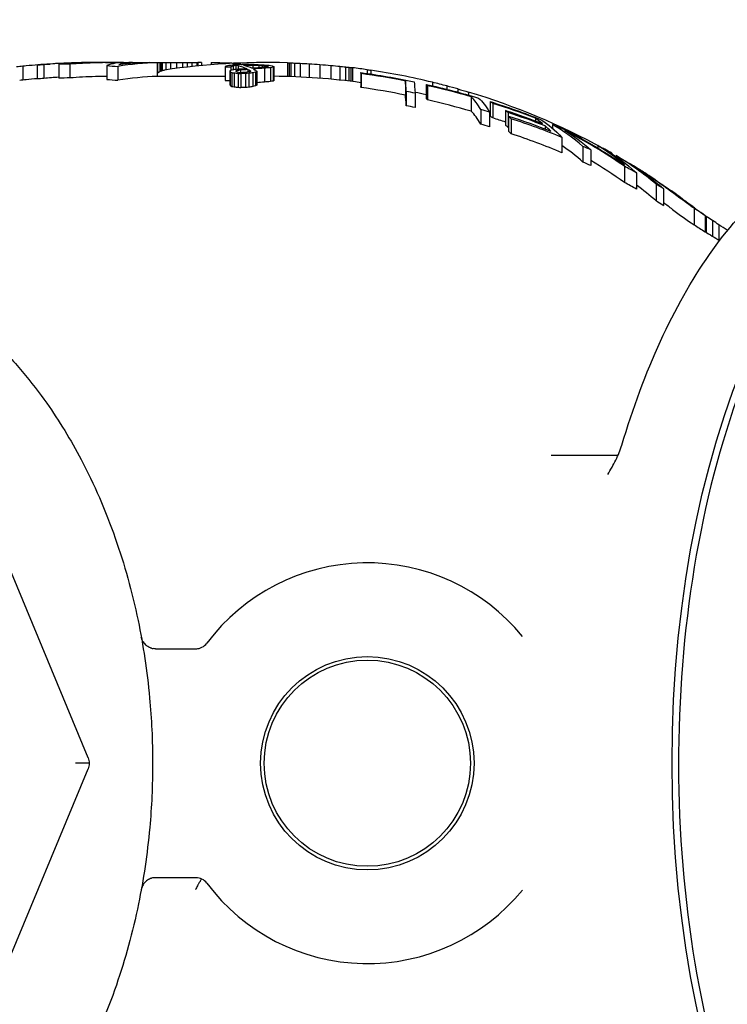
# Model space of a CAD drawing. Extents: x 1 to 669, y 0 to 417.
# Tile 120 of 256: x 116.85 to 119.94, y 315.62 to 319.92. Entities that reach past the tile are written whole.
import ezdxf

# ---------------------------------------------------------------- set-up
doc = ezdxf.new("R2010")
doc.units = 0
doc.header["$LTSCALE"] = 12
doc.header["$MEASUREMENT"] = 0
doc.layers.add('D', color=2, linetype='CONTINUOUS')
doc.layers.add('X', color=1, linetype='CONTINUOUS')
doc.styles.get("Standard").update_dxf_attribs({"font": 'SIMPLEX.SHX', "width": 0.875})
doc.dimstyles.new('STANDARD$0', dxfattribs={"dimscale": 32, "dimtxt": 0.09375, "dimasz": 0.0625, "dimexe": 0.03125, "dimexo": 0.03125, "dimgap": 0.03125, "dimtad": 1, "dimtih": 1, "dimtoh": 1, "dimdec": 4, "dimzin": 12, "dimdsep": 46, "dimlunit": 5, "dimtxsty": 'Standard', "dimcen": -0.03125, "dimclrd": 256, "dimclre": 256, "dimclrt": 256, "dimadec": 0, "dimazin": 0, "dimtfac": 0.875, "dimtdec": 4, "dimtofl": 0, "dimtmove": 0, "dimatfit": 3, "dimfxl": 1, "dimtolj": 1, "dimtzin": 12, "dimlwd": 13, "dimlwe": 13, "dimarcsym": 0})

# ---------------------------------------------------------------- blocks, each defined once
blk = doc.blocks.new('*D66')
at = {"layer": 'D', "lineweight": 13, "transparency": 16777216}
for p, q in [((155.735, 359.4009), (155.735, 291.8262)), ((54.6353, 355.7061), (54.6353, 291.8262)), ((56.6353, 292.8262), (153.735, 292.8262))]:
    blk.add_line(p, q, dxfattribs=at)
at = {"layer": 'D', "transparency": 16777216}
for points in [[(56.6353, 293.1595), (56.6353, 292.4928), (54.6353, 292.8262)], [(153.735, 293.1595), (153.735, 292.4928), (155.735, 292.8262)]]:
    blk.add_solid(points, dxfattribs=at)
at = {"layer": 'D', "transparency": 16777216, "insert": (105.1851, 295.3262), "char_height": 3, "attachment_point": 5}
blk.add_mtext('\\A1;101{}{\\C2;%%p1}', dxfattribs=at)
blk = doc.blocks.new('*D67')
at = {"layer": 'D', "lineweight": 13, "transparency": 16777216}
for p, q in [((117.391, 409.7004), (172.142, 409.7004)), ((171.142, 407.7004), (171.142, 363.8076)), ((171.142, 314.9149), (171.142, 358.8076)), ((116.8025, 312.9149), (172.142, 312.9149))]:
    blk.add_line(p, q, dxfattribs=at)
at = {"layer": 'D', "transparency": 16777216}
for points in [[(170.8086, 407.7004), (171.4753, 407.7004), (171.142, 409.7004)], [(170.8086, 314.9149), (171.4753, 314.9149), (171.142, 312.9149)]]:
    blk.add_solid(points, dxfattribs=at)
at = {"layer": 'D', "transparency": 16777216, "insert": (171.142, 361.3076), "char_height": 3, "attachment_point": 5}
blk.add_mtext('\\A1;97{}{\\C2;%%p1}', dxfattribs=at)
blk = doc.blocks.new('*D70')
at = {"layer": 'D', "lineweight": 13, "transparency": 16777216}
for p, q in [((82.8025, 359.8879), (82.8025, 298.5359)), ((148.8025, 359.8879), (148.8025, 298.5359)), ((146.8025, 299.5359), (84.8025, 299.5359))]:
    blk.add_line(p, q, dxfattribs=at)
at = {"layer": 'D', "transparency": 16777216}
for points in [[(84.8025, 299.8693), (84.8025, 299.2026), (82.8025, 299.5359)], [(146.8025, 299.8693), (146.8025, 299.2026), (148.8025, 299.5359)]]:
    blk.add_solid(points, dxfattribs=at)
at = {"layer": 'D', "transparency": 16777216, "insert": (115.8025, 302.0359), "char_height": 3, "attachment_point": 5}
blk.add_mtext('\\A1;66', dxfattribs=at)
blk = doc.blocks.new('*D71')
at = {"layer": 'D', "lineweight": 13, "transparency": 16777216}
for p, q in [((153.8304, 360.8879), (162.2623, 360.8879)), ((161.2623, 358.8879), (161.2623, 339.4014)), ((161.2623, 314.9149), (161.2623, 334.4014)), ((116.8025, 312.9149), (162.2623, 312.9149))]:
    blk.add_line(p, q, dxfattribs=at)
at = {"layer": 'D', "transparency": 16777216}
for points in [[(160.929, 358.8879), (161.5956, 358.8879), (161.2623, 360.8879)], [(160.929, 314.9149), (161.5956, 314.9149), (161.2623, 312.9149)]]:
    blk.add_solid(points, dxfattribs=at)
at = {"layer": 'D', "transparency": 16777216, "insert": (161.2623, 336.9014), "char_height": 3, "attachment_point": 5}
blk.add_mtext('\\A1;48', dxfattribs=at)

msp = doc.modelspace()

# ---------------------------------------------------------------- linework, layer by layer
at = {"layer": 'X'}
for p, q in [((116.86092, 319.71842), (116.86092, 319.65809)), ((116.92323, 319.72358), (116.92323, 319.66335)), ((116.95285, 319.72526), (116.95285, 319.66507)), ((117.01769, 319.72706), (117.01769, 319.6669)), ((117.06606, 319.72746), (117.06606, 319.66732)), ((117.22182, 319.73487), (117.17747, 319.73487)), ((117.22182, 319.73487), (117.24559, 319.73487)), ((117.22182, 319.73487), (117.22182, 319.73482)), ((117.2273, 319.72122), (117.2273, 319.66095)), ((117.24559, 319.73487), (117.33798, 319.73487)), ((117.27567, 319.718), (117.27567, 319.65766)), ((117.34006, 319.73487), (117.33798, 319.73487)), ((117.34006, 319.73487), (117.40664, 319.73487)), ((117.34006, 319.73487), (117.34006, 319.73097)), ((117.40664, 319.73487), (117.40664, 319.73438)), ((117.44755, 319.73422), (117.44755, 319.67421)), ((117.44831, 319.73487), (117.45872, 319.73487)), ((117.44831, 319.73487), (117.44831, 319.68868)), ((117.45872, 319.73487), (117.46393, 319.73487)), ((117.45872, 319.73487), (117.45872, 319.69561)), ((117.46393, 319.73487), (117.46914, 319.73487)), ((117.46393, 319.73487), (117.46393, 319.698)), ((117.46914, 319.73487), (117.48476, 319.73487)), ((117.46914, 319.73487), (117.46914, 319.6998)), ((117.48476, 319.73487), (117.5056, 319.73487)), ((117.48476, 319.73487), (117.48476, 319.70267)), ((117.5056, 319.73487), (117.53164, 319.73487)), ((117.5056, 319.73487), (117.5056, 319.70565)), ((117.53164, 319.73487), (117.55768, 319.73487)), ((117.53164, 319.73487), (117.53164, 319.70916)), ((117.55768, 319.73487), (117.57851, 319.73487)), ((117.55768, 319.73487), (117.55768, 319.71244)), ((117.57851, 319.73487), (117.59935, 319.73487)), ((117.57851, 319.73487), (117.57851, 319.7149)), ((117.59935, 319.73487), (117.62018, 319.73487)), ((117.59935, 319.73487), (117.59935, 319.71722)), ((117.62018, 319.73487), (117.62539, 319.73487)), ((117.62018, 319.73487), (117.62018, 319.7194)), ((117.62539, 319.73487), (117.62539, 319.71992)), ((117.64101, 319.73484), (117.64101, 319.72143)), ((117.68268, 319.73487), (117.71393, 319.73487)), ((117.68268, 319.73487), (117.68268, 319.72506)), ((117.71393, 319.73487), (117.71393, 319.72741)), ((117.71914, 319.73433), (117.71914, 319.72777)), ((117.72956, 319.73392), (117.72956, 319.72846)), ((117.74363, 319.71654), (117.74363, 319.65617)), ((117.74518, 319.73345), (117.74518, 319.72943)), ((117.76517, 319.69842), (117.76517, 319.63768)), ((117.76601, 319.73295), (117.76601, 319.7306)), ((117.76847, 319.71575), (117.76847, 319.7002)), ((117.77932, 319.71979), (117.77932, 319.70276)), ((117.77979, 319.72782), (117.77979, 319.72338)), ((117.78685, 319.73257), (117.78685, 319.73163)), ((117.79096, 319.72146), (117.79096, 319.70456)), ((117.79363, 319.69929), (117.79363, 319.69544)), ((117.80078, 319.72246), (117.80078, 319.70535)), ((117.81148, 319.70163), (117.81148, 319.69181)), ((117.83893, 319.73487), (117.87018, 319.73487)), ((117.83893, 319.73487), (117.83893, 319.73359)), ((117.83907, 319.72391), (117.86572, 319.72385)), ((117.83907, 319.72391), (117.83907, 319.71915)), ((117.84355, 319.70429), (117.84355, 319.69288)), ((117.8463, 319.72595), (117.87296, 319.7259)), ((117.85055, 319.70099), (117.85055, 319.69417)), ((117.86572, 319.72385), (117.86572, 319.7103)), ((117.87018, 319.73487), (117.87018, 319.73433)), ((117.89057, 319.72323), (117.89057, 319.71207)), ((117.90739, 319.72219), (117.90739, 319.71323)), ((117.91572, 319.70987), (117.91572, 319.64937)), ((117.92241, 319.7205), (117.92241, 319.71466)), ((117.93121, 319.71887), (117.93121, 319.71636)), ((117.94159, 319.71235), (117.94159, 319.6519)), ((117.95323, 319.71433), (117.95323, 319.65391)), ((117.95684, 319.71574), (117.95684, 319.65536)), ((118.01581, 319.73359), (118.01581, 319.67357)), ((118.02372, 319.73335), (118.02372, 319.67332)), ((118.03164, 319.73309), (118.03164, 319.67306)), ((118.04747, 319.73251), (118.04747, 319.67247)), ((118.07122, 319.73149), (118.07122, 319.67142)), ((118.11081, 319.72937), (118.11081, 319.66926)), ((118.15831, 319.72615), (118.15831, 319.66597)), ((118.20581, 319.72218), (118.20581, 319.66193)), ((118.24539, 319.71831), (118.24539, 319.65797)), ((118.26914, 319.71573), (118.26914, 319.65535)), ((118.28497, 319.71391), (118.28497, 319.65349)), ((118.29289, 319.71297), (118.29289, 319.65253)), ((118.30081, 319.71201), (118.30081, 319.65155)), ((118.36414, 319.70355), (118.36414, 319.68728)), ((118.37997, 319.70122), (118.37997, 319.68497)), ((117.44755, 319.67487), (117.74363, 319.67487)), ((117.76596, 319.69511), (117.76596, 319.6343)), ((117.77295, 319.69135), (117.77295, 319.63047)), ((117.78357, 319.68965), (117.78357, 319.62873)), ((117.80039, 319.6876), (117.80039, 319.62664)), ((117.83325, 319.68715), (117.81281, 319.68697)), ((117.81281, 319.68697), (117.81281, 319.62599)), ((117.83325, 319.68715), (117.83325, 319.62618)), ((117.84748, 319.68765), (117.84748, 319.62669)), ((117.86533, 319.69036), (117.86533, 319.62946)), ((117.87697, 319.69329), (117.87697, 319.63244)), ((117.88239, 319.6964), (117.88239, 319.63562)), ((118.33706, 319.69105), (118.33706, 319.63016)), ((118.33758, 319.6866), (118.33758, 319.62562)), ((117.83325, 319.62618), (117.81281, 319.62599)), ((118.53131, 319.6541), (118.53131, 319.59244)), ((118.62138, 319.63935), (118.62138, 319.57738)), ((118.62749, 319.63361), (118.62749, 319.57151)), ((118.64914, 319.64855), (118.64914, 319.63316)), ((118.71247, 319.63246), (118.71247, 319.61799)), ((118.75997, 319.61945), (118.75997, 319.60564)), ((118.5348, 319.60893), (118.5348, 319.5463)), ((118.57355, 319.60075), (118.57355, 319.53794)), ((118.80747, 319.6056), (118.80747, 319.59244)), ((118.81891, 319.58507), (118.81891, 319.52192)), ((118.86066, 319.53022), (118.86066, 319.46583)), ((118.90178, 319.56403), (118.90178, 319.50041)), ((118.91336, 319.55645), (118.91336, 319.49266)), ((118.89895, 319.51864), (118.89895, 319.45398)), ((118.96896, 319.52561), (118.96896, 319.4611)), ((118.98054, 319.51591), (118.98054, 319.45118)), ((118.98094, 319.50082), (118.98094, 319.43574)), ((118.99253, 319.48927), (118.99253, 319.42391)), ((119.09863, 319.49167), (119.09863, 319.48008)), ((119.1411, 319.45825), (119.1411, 319.44457)), ((119.17296, 319.46457), (119.17296, 319.44786)), ((119.21484, 319.40778), (119.21484, 319.34043)), ((119.30658, 319.36872), (119.30658, 319.30036)), ((119.3711, 319.37179), (119.3711, 319.36181)), ((119.39733, 319.35873), (119.39529, 319.35984)), ((119.40143, 319.35648), (119.40143, 319.35626)), ((119.34155, 319.3533), (119.34155, 319.28454)), ((119.43268, 319.33906), (119.43268, 319.33648)), ((119.45123, 319.32826), (119.45123, 319.32391)), ((119.48724, 319.28189), (119.48724, 319.2112)), ((119.52122, 319.28706), (119.52122, 319.28703)), ((119.54726, 319.27099), (119.54726, 319.27088)), ((119.53969, 319.25322), (119.53969, 319.18172)), ((119.59414, 319.24115), (119.59414, 319.24073)), ((119.62018, 319.22404), (119.62018, 319.22338)), ((119.62643, 319.20318), (119.62643, 319.13022)), ((119.63238, 319.21591), (119.63238, 319.2151)), ((119.6584, 319.18385), (119.6584, 319.11031)), ((119.65602, 319.11181), (119.6584, 319.11031)), ((119.75071, 319.13239), (119.75071, 319.13234)), ((119.7594, 319.12592), (119.7594, 319.12575)), ((119.77731, 319.11242), (119.77731, 319.11204)), ((119.7916, 319.09836), (119.7916, 319.02634)), ((119.83955, 319.0675), (119.83955, 318.99614)), ((119.84516, 319.06304), (119.84516, 318.9926)), ((119.87247, 319.04465), (119.87247, 318.97572)), ((119.89997, 319.02667), (119.89997, 318.95949)), ((119.4593, 318.01862), (119.16727, 318.01862)), ((117.14556, 316.69878), (116.76909, 317.60766)), ((117.43943, 317.17487), (117.61622, 317.17487)), ((116.76909, 315.74208), (117.14556, 316.65095)), ((117.15031, 316.67487), (117.09052, 316.67487)), ((117.61622, 316.17487), (117.43943, 316.17487))]:
    msp.add_line(p, q, dxfattribs=at)
for radius in [0.46586, 0.45028]:
    msp.add_circle((118.36497, 316.67487), radius, dxfattribs=at)
for centre, radius, start, end in [((117.17747, 316.67487), 3.06, 95.66718, 96.19902), ((117.17747, 316.67487), 3.06, 92.77448, 93.72524), ((117.17747, 316.67487), 3.06, 90.26158, 91.1335), ((117.92747, 316.67487), 3.06, 88.34581, 98.4281), ((117.61423, 307.49496), 12.23991, 89.874618, 89.94776), ((117.92747, 316.67487), 3.06, 81.7958, 82.99221), ((117.92747, 316.67487), 3.06, 76.35893, 81.49615), ((117.17747, 316.67487), 3, 94.86147, 95.7809), ((117.92747, 316.67487), 3, 82.15285, 89.43906), ((117.92747, 316.67487), 3.06, 75.13538, 76.35893), ((117.92747, 316.67487), 3.06, 74.21318, 75.13538), ((117.92747, 316.67487), 3, 76.6263, 77.56791), ((117.92747, 316.67487), 3.06, 61.33548, 73.28677), ((117.92747, 316.67487), 3, 71.04841, 71.10561), ((117.92747, 316.67487), 3.06, 60.53458, 61.20444), ((117.92747, 316.67487), 3.06, 56.99841, 58.03888), ((117.92747, 316.67487), 3.06, 53.67587, 54.76), ((117.92747, 316.67487), 3.06, 52.59067, 52.80543), ((118.36497, 316.67487), 0.875, 39.28255, 143.20666), ((117.61622, 317.23487), 0.06, 270, 323.20666), ((117.61622, 316.11487), 0.06, 36.79334, 90), ((118.36497, 316.67487), 0.875, 216.79334, 320.71745)]:
    msp.add_arc(centre, radius, start, end, dxfattribs=at)
for centre, major_axis, ratio, start_param, end_param in [((117.00929, 316.67487), (0, 3.05091), 0.7007308, 0.069459, 0.0759652), ((117.0291, 316.67487), (0, 3.05267), 0.7134258, 0.0706787, 0.0772995), ((117.17824, 316.663), (-0.19931, 3.06541), 0.9980629, 0.0000903, 0.0339179), ((117.03939, 316.67487), (0, 3.0525), 0.7643722, 0.0370987, 0.0498054), ((117.09093, 316.67487), (0, 3.0579), 0.6447752, 0.0312367, 0.0700899), ((117.05961, 316.67487), (0, 3.05261), 0.8322135, -0.0025384, 0.0165035), ((117.17741, 312.37999), (0.00005, 7.35487), 0.6447751, 0.0127616, 0.0312356), ((117.22416, 316.67487), (0, 3.05902), 0.7980896, 0.0191245, 0.0648038), ((117.1678, 316.67487), (0, 3.05998), 0.5544553, 0.0025314, 0.0479315), ((117.17747, 309.78115), (0, 9.95371), 0.5544553, 0, 0.0025314), ((117.24558, 310.87762), (0, 8.85725), 0.8090437, -0.0000002, 0.0095052), ((117.30607, 311.30887), (-0.00002, 8.426), 0.7980896, 0.0008575, 0.0191204), ((117.3014, 316.67487), (0, -3.06), 0.2567257, -3.1401638, -3.04713), ((117.48975, 316.66963), (-0.00056, 3.06524), 0.6656772, 0.0204072, 0.1048357), ((117.338, 316.50319), (-0.00001, 3.23168), 0.2307928, -0.0000035, 0.0778245), ((117.44288, 316.67487), (0, -3.06), 0.6662416, -3.1280686, -3.0616126), ((117.83889, 316.43017), (0, 3.30468), 0.2741525, 0.0933024, 0.105337), ((117.97956, 314.92166), (0, 4.81317), 0.6059924, 0.0698681, 0.0772466), ((117.89917, 316.43463), (0, 3.3002), 0.2741525, 0.142598, 0.148658), ((117.86574, 316.43035), (0, 3.3045), 0.2741525, 0.0955406, 0.1075786), ((118.17369, 314.27138), (0, 5.46326), 0.6690953, 0.1050899, 0.1104982), ((118.08371, 312.65597), (0, 7.07886), 0.7552512, 0.0542555, 0.0575988), ((117.98331, 315.30334), (0, 4.4315), 0.5590101, 0.0777269, 0.082439), ((118.53419, 307.52314), (-0.00004, 12.21143), 0.8687044, 0.065637, 0.0701831), ((118.323, 312.74755), (0, 6.98699), 0.7552441, 0.0970896, 0.1004882), ((118.58818, 307.55411), (0, 12.18038), 0.8687063, 0.0704313, 0.0734707), ((119.15313, 316.67487), (-15.54109, 0), 0.1968974, -1.4861414, -1.4852224), ((118.53692, 307.47445), (-0.00003, 12.26022), 0.8687044, 0.0588434, 0.0633695), ((118.59096, 307.50814), (-0.00004, 12.22647), 0.8687044, 0.0636135, 0.0681534), ((118.32698, 316.67487), (-3.52601, 0), 0.8678375, -1.4574546, -1.4524122), ((117.79939, 316.67487), (0, 3.05653), 0.4769279, -0.0905522, -0.087976), ((118.11208, 316.67487), (0, 3.04514), 0.7901993, 0.0709131, 0.0767965), ((117.87677, 316.67487), (0, 3.05957), 0.1766515, -0.1057252, -0.1008989), ((118.1088, 316.67487), (0, 3.05218), 0.5590101, 0.0913078, 0.0981581), ((118.04436, 316.67487), (0, 3.05759), 0.2741525, 0.1045956, 0.1089347), ((117.00929, 316.67487), (0, 2.99072), 0.7007308, 0.0708591, 0.0774969), ((117.0291, 316.67487), (0, 2.99252), 0.7134258, 0.0721017, 0.0788563), ((117.03939, 316.67487), (0, 2.99235), 0.7643722, 0.0378448, 0.0508074), ((117.09093, 316.67487), (0, 2.99786), 0.6447752, 0.0379016, 0.0714961), ((117.05961, 316.67487), (0, 2.99246), 0.8322135, -0.0025894, 0.0168352), ((117.22416, 316.67487), (0, 2.999), 0.7980896, 0.0195072, 0.0661026), ((117.30607, 311.41418), (-0.00003, 8.26068), 0.7980896, 0.0119438, 0.0195029), ((117.48976, 316.66952), (-0.00058, 3.00534), 0.6656546, 0.0208097, 0.1069317), ((120.43008, 316.67487), (-15.54033, 0), 0.196907, -1.4029728, -1.402044), ((120.56691, 316.67487), (-15.54033, 0), 0.196907, -1.3948993, -1.3939692), ((118.45419, 312.79182), (0, 6.94246), 0.7552513, 0.1125439, 0.1159699), ((118.21289, 315.34187), (0, 4.39271), 0.5590101, 0.1372309, 0.1420159), ((118.02001, 316.43582), (0, 3.29898), 0.2741525, 0.1527511, 0.1588226), ((118.04436, 316.67487), (0, 2.99754), 0.2741525, 0.1066988, 0.1111258), ((118.33294, 316.67487), (0, 3.03301), 0.0129163, -0.1185339, -0.1054036), ((117.9321, 316.67487), (0, 3.03891), 0.9999166, -0.198495, -0.1338369), ((120.56691, 316.67487), (-15.23562, 0), 0.196907, -1.3913435, -1.3903942), ((118.45377, 312.87503), (0, 6.79922), 0.7552513, 0.1148436, 0.1183427), ((118.21277, 315.37028), (0, 4.30428), 0.5590101, 0.1400176, 0.1449028), ((118.01999, 316.44089), (0, 3.23391), 0.2741525, 0.1558368, 0.1620336), ((118.59058, 307.69754), (-0.00004, 11.97705), 0.8687044, 0.0649037, 0.0681147), ((118.11208, 316.67487), (0, 2.98484), 0.7901993, 0.0723481, 0.078351), ((118.1088, 316.67487), (0, 2.99202), 0.5590101, 0.0931489, 0.1001382), ((118.33294, 316.67487), (0, 2.97247), 0.0129163, -0.1209599, -0.1075588), ((117.9321, 316.67487), (0, 2.97848), 0.9999166, -0.2025773, -0.1365689), ((118.52668, 316.67487), (0, 3.00075), 0.0129163, -0.2112142, -0.1198144), ((118.55809, 316.67487), (0, 2.99269), 0.1543801, -0.1507681, -0.1374058), ((117.99687, 316.67487), (0, 3.02681), 0.9880115, -0.2784696, -0.2124682), ((118.52668, 316.67487), (0, 2.93954), 0.0129163, -0.215681, -0.1223217), ((117.9356, 316.67487), (0, 2.99463), 0.9999166, -0.2146948, -0.2014696), ((118.55809, 316.67487), (0, 2.93132), 0.1543801, -0.1539499, -0.1403017), ((117.99687, 316.67487), (0, 2.96613), 0.9880115, -0.2843225, -0.2168828), ((118.74952, 316.67487), (0, 2.94471), 0.1543801, -0.2469823, -0.1532438), ((117.9356, 316.67487), (0, 2.9333), 0.9999166, -0.2192567, -0.2057422), ((118.03861, 316.67487), (0, 2.97411), 0.9880115, -0.2971376, -0.2835392), ((118.74582, 316.67487), (0, 2.93788), 0.2927326, -0.1960755, -0.1823602), ((118.09502, 316.67487), (0, 3.00599), 0.9561944, -0.3566783, -0.2887028), ((118.74952, 316.67487), (0, 2.88231), 0.1543801, -0.2524445, -0.1565885), ((118.74582, 316.67487), (0, 2.87533), 0.2927326, -0.2003982, -0.1863732), ((118.09502, 316.67487), (0, 2.94489), 0.9561944, -0.3155708, -0.2948706), ((118.77052, 316.67487), (0, 2.93023), 0.2927326, -0.2473656, -0.23346), ((118.1375, 316.67487), (0, 2.9747), 0.9561944, -0.3606011, -0.300909), ((118.74582, 316.67487), (0, 2.93788), 0.2927326, -0.2909573, -0.2769249), ((118.17418, 316.67487), (0, 2.94165), 0.9561944, -0.3789807, -0.2952055), ((118.93108, 316.67487), (0, 2.87437), 0.2927326, -0.2380844, -0.2004667), ((118.03861, 316.67487), (0, 2.91234), 0.9880115, -0.3036385, -0.289725), ((118.77052, 316.67487), (0, 2.86752), 0.2927326, -0.2528926, -0.2386639), ((118.1375, 316.67487), (0, 2.91294), 0.9561944, -0.3076452, -0.3074951), ((118.93108, 316.67487), (0, 2.87437), 0.2927326, -0.2832113, -0.2522771), ((118.87435, 316.67487), (0, 2.87445), 0.4310219, -0.3563653, -0.2434203), ((118.74582, 316.67487), (0, 2.87533), 0.2927326, -0.2974777, -0.2831132), ((118.17418, 316.67487), (0, 2.87919), 0.9561944, -0.3876356, -0.3018096), ((118.22288, 316.67487), (0, 3.01155), 0.8386535, -0.5243008, -0.4092253), ((118.87435, 316.67487), (0, 2.81049), 0.4310219, -0.3648504, -0.2849185), ((118.3597, 316.67487), (0, 2.89102), 0.9023415, -0.3858795, -0.3714539), ((119.07249, 316.67487), (0, 2.78449), 0.4310219, -0.3532282, -0.2514515), ((118.948, 316.67487), (0, 2.79881), 0.5651582, -0.4432786, -0.3237693), ((118.3597, 316.67487), (0, 2.82743), 0.9023415, -0.3950324, -0.3802289), ((118.22288, 316.67487), (0, 2.95057), 0.8386535, -0.5362952, -0.4690938), ((118.3597, 316.67487), (0, 2.89102), 0.9023415, -0.4693737, -0.4469559), ((118.17238, 316.67487), (0, 3.00074), 0.9126848, -0.6048658, -0.509968), ((118.25925, 316.67487), (0, 2.97176), 0.8906052, -0.4970285, -0.4937329), ((117.99234, 316.67487), (0, 3.04278), 0.9797707, -0.5486903, -0.5384839), ((117.99422, 316.67487), (0, 3.04177), 0.9797707, -0.5770821, -0.5666905), ((118.3597, 316.67487), (0, 2.82743), 0.9023415, -0.4808127, -0.4577628), ((118.948, 316.67487), (0, 2.73309), 0.5651582, -0.4547282, -0.3931076), ((118.27541, 316.67487), (0, 2.96281), 0.8906053, -0.5401429, -0.5347605), ((118.6059, 316.67487), (0, 2.81471), 0.8249826, -0.4704128, -0.4550278), ((119.12915, 316.67487), (0, 2.69107), 0.5651582, -0.4207355, -0.3798738), ((118.6059, 316.67487), (0, 2.74936), 0.8249826, -0.4813548, -0.4666905), ((118.17238, 316.67487), (0, 2.93953), 0.9126848, -0.6048295, -0.5870303), ((120.78003, 320.79921), (0, -2.01797), 0.9081631, -0.6028384, -0.5738072), ((120.77898, 320.80649), (0, -2.0831), 0.9126848, -0.6048257, -0.5460848), ((117.61622, 317.23487), (-0.00001, -0.06), 0.9957391, 0.000154, 0.1505484)]:
    msp.add_ellipse(centre, major_axis=major_axis, ratio=ratio, start_param=start_param, end_param=end_param, dxfattribs=at)
at = {"layer": 'X', "extrusion": (2.25793e-16, 1.12245e-18, -1)}
msp.add_ellipse((117.06131, 316.67487), major_axis=(0, 3.05622), ratio=0.6447752, start_param=-0.0701285, end_param=-0.0419563, dxfattribs=at)
at = {"layer": 'X', "extrusion": (2.62287e-16, 1.0346e-18, -1)}
msp.add_ellipse((117.13555, 316.67487), major_axis=(0, 3.05959), ratio=0.5544553, start_param=-0.0695329, end_param=-0.01097, dxfattribs=at)
at = {"layer": 'X', "extrusion": (2.69325e-16, 1.00804e-18, -1)}
msp.add_ellipse((117.201, 316.67487), major_axis=(0, 3.05974), ratio=0.8090437, start_param=-0.0462688, end_param=-0.0095053, dxfattribs=at)
at = {"layer": 'X', "extrusion": (2.17082e-16, 1.795e-18, -1)}
msp.add_ellipse((116.79722, 309.88343), major_axis=(0.00002, 9.85136), ratio=0.8322136, start_param=0.0524803, end_param=0.0583896, dxfattribs=at)
at = {"layer": 'X', "extrusion": (2.14513e-16, 5.59844e-20, -1)}
msp.add_ellipse((117.35321, 309.78413), major_axis=(0, 9.95074), ratio=0.8322135, start_param=0.0074987, end_param=0.0113931, dxfattribs=at)
at = {"layer": 'X', "extrusion": (0, 0, -1)}
for centre, major_axis, ratio, start_param, end_param in [((117.70501, 316.41516), (0, 3.3197), 0.2377679, 0.0113051, 0.0179042), ((117.74737, 316.67066), (0, 3.0642), 0.0377793, 0.15438, 0.1612584), ((117.76913, 316.57977), (0, 3.15507), 0.1766423, 0.1466225, 0.1560406), ((117.75954, 316.47579), (0, 3.25904), 0.2507639, 0.1326257, 0.1444756), ((117.79565, 316.5798), (0, 3.15505), 0.1766334, 0.1468633, 0.1562818), ((118.01952, 316.67487), (0, 3.0585), 0.2741525, -0.1089869, -0.102396), ((117.86318, 316.67487), (0, 3.05926), 0.296113, 0.0949443, 0.1027063), ((117.94396, 316.67487), (0, 3.05996), 0.0377658, 0.1048898, 0.1117321), ((117.74737, 316.67075), (0, 3.00411), 0.0377793, 0.1574933, 0.1645128), ((118.56542, 316.67487), (0, 2.99275), 0.0129163, 0.1068271, 0.2117874), ((118.78781, 316.67487), (0, 2.93349), 0.1543801, 0.1401971, 0.2479472), ((118.96813, 316.67487), (0, 2.85992), 0.2927326, 0.1873897, 0.2991308)]:
    msp.add_ellipse(centre, major_axis=major_axis, ratio=ratio, start_param=start_param, end_param=end_param, dxfattribs=at)
at = {"layer": 'X', "extrusion": (2.64734e-16, -4.33693e-19, -1)}
msp.add_ellipse((117.6879, 316.6657), major_axis=(0, 3.06917), ratio=0.5466255, start_param=0.0186207, end_param=0.0248312, dxfattribs=at)
at = {"layer": 'X', "extrusion": (2.84953e-16, -1.59601e-18, -1)}
msp.add_ellipse((117.65974, 315.96371), major_axis=(0, 3.77116), ratio=0.8265992, start_param=0.0223995, end_param=0.0274136, dxfattribs=at)
at = {"layer": 'X', "extrusion": (2.56201e-16, 2.60631e-19, -1)}
msp.add_ellipse((117.61613, 313.47192), major_axis=(0, 6.26295), ratio=0.9689175, start_param=0.0212678, end_param=0.0247019, dxfattribs=at)
at = {"layer": 'X', "extrusion": (4.48345e-16, -3.21566e-19, -1)}
msp.add_ellipse((117.71549, 316.38331), major_axis=(0, 3.35155), ratio=0.2961131, start_param=0.0648409, end_param=0.0789785, dxfattribs=at)
at = {"layer": 'X', "extrusion": (4.70466e-16, -1.15391e-17, -1)}
msp.add_ellipse((117.71962, 316.41315), major_axis=(0.00001, 3.3217), ratio=0.2831117, start_param=0.0864029, end_param=0.1265943, dxfattribs=at)
at = {"layer": 'X', "extrusion": (4.48328e-16, -6.89493e-19, -1)}
msp.add_ellipse((117.7438, 316.38322), major_axis=(0, 3.35164), ratio=0.2961131, start_param=0.0676125, end_param=0.0746806, dxfattribs=at)
at = {"layer": 'X', "extrusion": (4.70583e-16, -1.09624e-17, -1)}
msp.add_ellipse((117.74771, 316.41277), major_axis=(0.00001, 3.32209), ratio=0.2831117, start_param=0.0820844, end_param=0.1222529, dxfattribs=at)
at = {"layer": 'X', "extrusion": (4.5185e-16, -1.45249e-18, -1)}
msp.add_ellipse((117.71005, 316.38999), major_axis=(0, 3.34483), ratio=0.2961031, start_param=0.1352107, end_param=0.1423439, dxfattribs=at)
at = {"layer": 'X', "extrusion": (2.57625e-16, 4.77602e-19, -1)}
msp.add_ellipse((117.48284, 307.75342), major_axis=(0, 11.98141), ratio=0.863975, start_param=0.0394969, end_param=0.041724, dxfattribs=at)
at = {"layer": 'X', "extrusion": (2.69095e-16, -1.30469e-18, -1)}
msp.add_ellipse((117.67614, 314.57285), major_axis=(0, 5.16198), ratio=0.6406386, start_param=0.0699868, end_param=0.0745395, dxfattribs=at)
at = {"layer": 'X', "extrusion": (1.991e-16, 4.79255e-19, -1)}
msp.add_ellipse((117.7954, 316.67487), major_axis=(0, 3.05386), ratio=0.7318035, start_param=0.0591295, end_param=0.0628859, dxfattribs=at)
at = {"layer": 'X', "extrusion": (3.05085e-16, -2.52303e-18, -1)}
msp.add_ellipse((117.81967, 316.67487), major_axis=(0, 3.05754), ratio=0.4769347, start_param=0.0797569, end_param=0.0888466, dxfattribs=at)
at = {"layer": 'X', "extrusion": (2.55705e-16, 7.2834e-20, -1)}
msp.add_ellipse((117.92759, 303.93426), major_axis=(0, 15.80061), ratio=0.4397142, start_param=0.014976, end_param=0.0172552, dxfattribs=at)
at = {"layer": 'X', "extrusion": (2.03457e-16, 5.39425e-19, -1)}
msp.add_ellipse((117.9276, 313.49219), major_axis=(0, 6.24267), ratio=0.6996248, start_param=0.0274503, end_param=0.0328906, dxfattribs=at)
at = {"layer": 'X', "extrusion": (2.48046e-16, 1.43044e-18, -1)}
msp.add_ellipse((117.9276, 315.53087), major_axis=(0, 4.204), ratio=0.8526533, start_param=0.0400774, end_param=0.0511317, dxfattribs=at)
at = {"layer": 'X', "extrusion": (2.50845e-16, -2.79393e-19, -1)}
msp.add_ellipse((117.9275, 316.58687), major_axis=(0, 3.148), ratio=0.9858212, start_param=0.0591005, end_param=0.0744408, dxfattribs=at)
at = {"layer": 'X', "extrusion": (2.51086e-16, -7.75526e-19, -1)}
msp.add_ellipse((117.92753, 316.58718), major_axis=(0, 3.14769), ratio=0.9858212, start_param=0.0744406, end_param=0.0898, dxfattribs=at)
at = {"layer": 'X', "extrusion": (2.48908e-16, -3.2478e-18, -1)}
msp.add_ellipse((117.92825, 315.54223), major_axis=(-0.00001, 4.19261), ratio=0.8526536, start_param=0.0777225, end_param=0.0888339, dxfattribs=at)
at = {"layer": 'X', "extrusion": (2.05279e-16, -1.51285e-18, -1)}
msp.add_ellipse((117.92943, 313.53875), major_axis=(0, 6.19604), ratio=0.6996248, start_param=0.0729523, end_param=0.0784468, dxfattribs=at)
at = {"layer": 'X', "extrusion": (2.59827e-16, 1.49147e-18, -1)}
msp.add_ellipse((117.93115, 304.15762), major_axis=(0, 15.57709), ratio=0.4397132, start_param=0.049365, end_param=0.0516796, dxfattribs=at)
at = {"layer": 'X', "extrusion": (4.3471e-16, -8.33574e-18, -1)}
msp.add_ellipse((117.93561, 297.35567), major_axis=(0, 22.37875), ratio=0.3646915, start_param=0.0525315, end_param=0.0544743, dxfattribs=at)
at = {"layer": 'X', "extrusion": (2.21519e-16, 1.63674e-18, -1)}
msp.add_ellipse((116.79734, 310.02064), major_axis=(0.00003, 9.65414), ratio=0.8322136, start_param=0.0535375, end_param=0.0595678, dxfattribs=at)
at = {"layer": 'X', "extrusion": (4.52036e-16, -4.00285e-18, -1)}
msp.add_ellipse((117.61391, 316.39264), major_axis=(0, 3.34215), ratio=0.2961031, start_param=0.1542517, end_param=0.1614109, dxfattribs=at)
at = {"layer": 'X', "extrusion": (4.52004e-16, -3.42043e-18, -1)}
msp.add_ellipse((117.64219, 316.39201), major_axis=(0, 3.34279), ratio=0.2961031, start_param=0.1499055, end_param=0.1570585, dxfattribs=at)
at = {"layer": 'X', "extrusion": (2.43879e-16, -2.19531e-21, -1)}
msp.add_ellipse((117.93159, 316.67487), major_axis=(0, 3.04332), ratio=0.9999166, start_param=0.1336418, end_param=0.211208, dxfattribs=at)
at = {"layer": 'X', "extrusion": (4.61098e-16, -4.50919e-18, -1)}
msp.add_ellipse((117.61392, 316.39864), major_axis=(0, 3.27615), ratio=0.2961031, start_param=0.1573694, end_param=0.1646767, dxfattribs=at)
at = {"layer": 'X', "extrusion": (2.46193e-16, -8.76559e-19, -1)}
msp.add_ellipse((117.99076, 316.67487), major_axis=(0, 3.03242), ratio=0.9880115, start_param=0.2120689, end_param=0.2912547, dxfattribs=at)
at = {"layer": 'X', "extrusion": (2.05962e-16, 8.64559e-18, -1)}
msp.add_ellipse((117.96685, 312.83094), major_axis=(-0.00007, 6.89971), ratio=0.6428702, start_param=0.179791, end_param=0.1906862, dxfattribs=at)
at = {"layer": 'X', "extrusion": (2.43562e-16, 7.86635e-18, -1)}
msp.add_ellipse((118.08344, 316.67487), major_axis=(0, 3.01326), ratio=0.9561944, start_param=0.2879867, end_param=0.3695345, dxfattribs=at)
at = {"layer": 'X', "extrusion": (2.46035e-16, 5.13064e-18, -1)}
msp.add_ellipse((118.12591, 316.67487), major_axis=(0, 2.98397), ratio=0.9561944, start_param=0.2999454, end_param=0.3594303, dxfattribs=at)
at = {"layer": 'X', "extrusion": (2.48604e-16, 6.58231e-18, -1)}
msp.add_ellipse((118.1626, 316.67487), major_axis=(0, 2.9527), ratio=0.9561944, start_param=0.2940676, end_param=0.363412, dxfattribs=at)
at = {"layer": 'X', "extrusion": (2.60892e-16, -8.95696e-18, -1)}
msp.add_ellipse((118.22609, 316.67487), major_axis=(0, 2.98054), ratio=0.9023415, start_param=0.35978, end_param=0.3806994, dxfattribs=at)
at = {"layer": 'X', "extrusion": (2.80151e-16, -1.77612e-17, -1)}
msp.add_ellipse((118.25739, 316.67487), major_axis=(0, -3.00145), ratio=0.8326495, start_param=-2.7438477, end_param=-2.6268904, dxfattribs=at)
at = {"layer": 'X', "extrusion": (3.71287e-16, -2.62005e-18, -1)}
msp.add_ellipse((118.90931, 316.67487), major_axis=(0, 2.86001), ratio=0.4310219, start_param=0.2613491, end_param=0.358246, dxfattribs=at)
at = {"layer": 'X', "extrusion": (3.23006e-16, -1.11527e-18, -1)}
msp.add_ellipse((121.0707, 316.67487), major_axis=(0, -2.75), ratio=0.5, start_param=0.0225292, end_param=3.1190635, dxfattribs=at)
at = {"layer": 'X', "extrusion": (2.76839e-16, 5.96325e-18, -1)}
msp.add_ellipse((118.22609, 316.67487), major_axis=(0, -2.98054), ratio=0.9023415, start_param=-2.7018123, end_param=-2.6873947, dxfattribs=at)
at = {"layer": 'X', "extrusion": (3.83875e-16, -1.34742e-18, -1)}
msp.add_ellipse((119.10745, 316.67487), major_axis=(0, 2.76651), ratio=0.4310219, start_param=0.253122, end_param=0.3709301, dxfattribs=at)
at = {"layer": 'X', "extrusion": (2.05498e-16, 4.64615e-18, -1)}
msp.add_ellipse((118.4307, 316.67487), major_axis=(0, -2.92758), ratio=0.8249826, start_param=-2.7053439, end_param=-2.6833232, dxfattribs=at)
at = {"layer": 'X', "extrusion": (2.74204e-16, -8.6273e-18, -1)}
msp.add_ellipse((118.2019, 316.67487), major_axis=(0, -2.98895), ratio=0.908163, start_param=-2.6433141, end_param=-2.5387528, dxfattribs=at)
at = {"layer": 'X', "extrusion": (2.898e-16, -1.61803e-17, -1)}
msp.add_ellipse((118.97997, 316.67487), major_axis=(0, 2.78136), ratio=0.5651582, start_param=0.3434505, end_param=0.4462594, dxfattribs=at)
at = {"layer": 'X', "extrusion": (2.75932e-16, -2.82482e-18, -1)}
msp.add_ellipse((114.57316, 311.80319), major_axis=(-5.08965, -7.39203), ratio=0.5839069, start_param=-3.1486151, end_param=-3.1345472, dxfattribs=at)
at = {"layer": 'X', "extrusion": (2.16437e-16, 4.59303e-18, -1)}
msp.add_ellipse((120.78119, 320.80965), major_axis=(0, 2.02587), ratio=0.9126848, start_param=-2.576837, end_param=-2.5367285, dxfattribs=at)
at = {"layer": 'X', "extrusion": (3.00033e-16, -2.54248e-17, -1)}
msp.add_ellipse((119.16112, 316.67487), major_axis=(0, -2.66974), ratio=0.5651582, start_param=-2.7477819, end_param=-2.7299496, dxfattribs=at)
at = {"layer": 'X', "extrusion": (1.66162e-17, 2.23969e-17, -1)}
msp.add_ellipse((118.52233, 300.21558), major_axis=(0, 19.36711), ratio=0.2958495, start_param=0.2160639, end_param=0.2176171, dxfattribs=at)
at = {"layer": 'X', "extrusion": (2.70281e-16, 1.22051e-17, -1)}
msp.add_ellipse((118.40442, 312.74621), major_axis=(-0.00004, 6.86743), ratio=0.533081, start_param=0.3791496, end_param=0.3844227, dxfattribs=at)
at = {"layer": 'X', "extrusion": (3.05863e-16, -6.78379e-18, -1)}
msp.add_ellipse((120.63748, 320.80521), major_axis=(0, 1.99633), ratio=0.8128393, start_param=-2.6506658, end_param=-2.6314784, dxfattribs=at)
at = {"layer": 'X', "extrusion": (2.61147e-16, -1.88863e-17, -1)}
msp.add_ellipse((120.87581, 320.76304), major_axis=(0, 2.02536), ratio=0.9359352, start_param=-2.6008273, end_param=-2.5838221, dxfattribs=at)
at = {"layer": 'X', "extrusion": (2.42927e-16, 4.38602e-19, -1)}
msp.add_ellipse((121.19005, 321.00643), major_axis=(-0.00234, 2.36357), ratio=0.999187, start_param=-2.5812463, end_param=-2.5627065, dxfattribs=at)
at = {"layer": 'X'}
for points in [[(116.84705, 319.71697), (116.84262, 319.71649), (116.83819, 319.716), (116.83377, 319.7155)], [(117.74363, 319.71654), (117.75191, 319.71628), (117.76019, 319.71602), (117.76847, 319.71575)], [(117.76601, 319.73295), (117.77296, 319.73283), (117.7799, 319.7327), (117.78685, 319.73257)], [(117.77979, 319.72782), (117.79014, 319.72762), (117.8005, 319.72741), (117.81085, 319.72721)], [(117.78685, 319.73257), (117.7926, 319.73251), (117.79835, 319.73244), (117.8041, 319.73238)], [(117.79363, 319.69929), (117.79242, 319.69864), (117.79122, 319.69798), (117.79001, 319.69731)], [(117.80078, 319.72246), (117.79751, 319.72213), (117.79423, 319.7218), (117.79096, 319.72146)], [(117.8463, 319.72595), (117.83682, 319.72581), (117.82733, 319.72567), (117.81784, 319.72552)], [(117.86572, 319.72385), (117.874, 319.72364), (117.88229, 319.72344), (117.89057, 319.72323)], [(117.87296, 319.7259), (117.87917, 319.72576), (117.88538, 319.72563), (117.89159, 319.72549)], [(117.89057, 319.72323), (117.89618, 319.72289), (117.90178, 319.72255), (117.90739, 319.72219)], [(117.91462, 319.7244), (117.91891, 319.72407), (117.92319, 319.72373), (117.92747, 319.72339)], [(117.92747, 319.71103), (117.92356, 319.71065), (117.91964, 319.71026), (117.91572, 319.70987)], [(117.92241, 319.7205), (117.9241, 319.72019), (117.92578, 319.71989), (117.92747, 319.71957)], [(118.01581, 319.73359), (118.01844, 319.73351), (118.02108, 319.73344), (118.02372, 319.73335)], [(118.02372, 319.73335), (118.02636, 319.73327), (118.029, 319.73318), (118.03164, 319.73309)], [(118.28497, 319.71391), (118.28761, 319.7136), (118.29025, 319.71329), (118.29289, 319.71297)], [(118.29289, 319.71297), (118.29553, 319.71265), (118.29817, 319.71233), (118.30081, 319.71201)], [(117.74363, 319.65617), (117.75081, 319.65594), (117.75799, 319.65571), (117.76517, 319.65548)], [(117.77295, 319.69135), (117.77649, 319.69079), (117.78003, 319.69022), (117.78357, 319.68965)], [(117.78357, 319.68965), (117.78917, 319.68897), (117.79478, 319.68829), (117.80039, 319.6876)], [(117.79701, 319.69366), (117.80055, 319.69311), (117.80409, 319.69256), (117.80762, 319.692)], [(117.80039, 319.6876), (117.80453, 319.68739), (117.80867, 319.68718), (117.81281, 319.68697)], [(117.80762, 319.692), (117.81176, 319.6918), (117.8159, 319.6916), (117.82005, 319.6914)], [(117.84229, 319.69265), (117.83962, 319.69239), (117.83695, 319.69213), (117.83428, 319.69188)], [(117.85212, 319.69446), (117.84885, 319.69386), (117.84557, 319.69326), (117.84229, 319.69265)], [(117.85574, 319.69651), (117.85453, 319.69584), (117.85333, 319.69515), (117.85212, 319.69446)], [(117.77295, 319.63047), (117.77649, 319.62989), (117.78003, 319.62931), (117.78357, 319.62873)], [(117.78357, 319.62873), (117.78917, 319.62804), (117.79478, 319.62734), (117.80039, 319.62664)], [(117.80039, 319.62664), (117.80453, 319.62642), (117.80867, 319.62621), (117.81281, 319.62599)], [(117.92747, 319.65055), (117.92356, 319.65016), (117.91964, 319.64976), (117.91572, 319.64937)], [(119.79956, 319.09556), (119.79518, 319.09883), (119.7908, 319.10214), (119.78644, 319.10547)], [(119.84516, 319.06304), (119.84329, 319.06431), (119.84142, 319.0656), (119.83955, 319.06688)], [(119.83963, 318.99629), (119.86022, 318.98315), (119.88155, 318.97038), (119.90343, 318.95783)], [(119.41502, 317.93583), (119.41502, 317.93583), (119.41502, 317.93583), (119.41502, 317.93584)], [(117.38576, 317.20534), (117.38914, 317.19967), (117.39348, 317.19448), (117.39847, 317.19015)], [(117.4219, 317.17738), (117.42472, 317.17655), (117.42762, 317.17592), (117.43054, 317.1755)], [(117.43943, 317.17487), (117.43645, 317.17487), (117.43348, 317.17508), (117.43054, 317.1755)], [(117.61622, 317.17498), (117.61622, 317.17498), (117.61622, 317.17498), (117.61622, 317.17499)], [(117.14556, 316.69878), (117.1485, 316.69168), (117.15031, 316.68343), (117.15031, 316.67487)], [(117.15031, 316.67487), (117.15031, 316.66631), (117.1485, 316.65805), (117.14556, 316.65095)]]:
    msp.add_open_spline(points, degree=3, dxfattribs=at)
for points, knots in [([(117.44755, 319.68804), (117.44793, 319.68836), (117.4483, 319.68868), (117.45344, 319.69289), (117.4589, 319.69607), (117.4655, 319.69861), (117.46637, 319.69892), (117.46987, 319.70008), (117.47257, 319.70076), (117.4756, 319.7013), (117.4759, 319.70136), (117.47644, 319.70144), (117.47667, 319.70148), (117.47691, 319.70151), (117.47691, 319.70151), (117.47692, 319.70152), (117.47692, 319.70152), (117.47693, 319.70152)], [0.017325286, 0.017325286, 0.017325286, 0.017325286, 0.018795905, 0.018795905, 0.037265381, 0.037265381, 0.040027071, 0.040027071, 0.048331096, 0.048331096, 0.049262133, 0.049262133, 0.049960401, 0.049960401, 0.049976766, 0.049976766, 0.049987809, 0.049987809, 0.049987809, 0.049987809]), ([(117.47693, 319.70152), (117.47693, 319.70152), (117.47693, 319.70152), (117.47694, 319.70152), (117.47695, 319.70152), (117.47698, 319.70152), (117.477, 319.70153), (117.4773, 319.70157), (117.47819, 319.7017), (117.47897, 319.70182)], [0, 0, 0, 0, 0.0001654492, 0.0001654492, 0.0003303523, 0.0003303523, 0.0006527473, 0.0006527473, 0.0030333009, 0.0030333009, 0.0030333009, 0.0030333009]), ([(119.47621, 318.06387), (119.5243, 318.22598), (119.58089, 318.37841), (119.70906, 318.65772), (119.78062, 318.78459), (119.93636, 319.00754), (120.02055, 319.10363), (120.19909, 319.26059), (120.29351, 319.32147), (120.48917, 319.40368), (120.59044, 319.42487), (120.69181, 319.42487)], [2.1062421, 2.1062421, 2.1062421, 2.1062421, 2.3133122, 2.3133122, 2.5203823, 2.5203823, 2.7274524, 2.7274524, 2.9345225, 2.9345225, 3.1415927, 3.1415927, 3.1415927, 3.1415927]), ([(121.03973, 319.42099), (120.91799, 319.40826), (120.79755, 319.36397), (120.5413, 319.19985), (120.40841, 319.06476), (120.16982, 318.71816), (120.06451, 318.50561), (119.89326, 318.02599), (119.82732, 317.75906), (119.74112, 317.19793), (119.72081, 316.90387), (119.72766, 316.31801), (119.75481, 316.0263), (119.85391, 315.47427), (119.92588, 315.21406), (120.10788, 314.75107), (120.21793, 314.54845), (120.46603, 314.22166), (120.60413, 314.09749), (120.84419, 313.96975), (120.94156, 313.93901), (121.03973, 313.92874)], [3.1938333, 3.1938333, 3.1938333, 3.1938333, 3.4515071, 3.4515071, 3.7697928, 3.7697928, 4.0922668, 4.0922668, 4.4143068, 4.4143068, 4.7357915, 4.7357915, 5.0571133, 5.0571133, 5.3786544, 5.3786544, 5.7007977, 5.7007977, 6.0231584, 6.0231584, 6.2309446, 6.2309446, 6.2309446, 6.2309446]), ([(119.39733, 319.35873), (119.39909, 319.35776), (119.40081, 319.3567), (119.40318, 319.35506), (119.40389, 319.35455), (119.40458, 319.35402)], [0, 0, 0, 0, 0.0060355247, 0.0060355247, 0.0086449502, 0.0086449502, 0.0086449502, 0.0086449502]), ([(119.78521, 319.10444), (119.78227, 319.10663), (119.77934, 319.10884), (119.77642, 319.11105), (119.77348, 319.11327), (119.77056, 319.11551), (119.76764, 319.11775), (119.76183, 319.12221), (119.75606, 319.12671), (119.75033, 319.13125)], [0, 0, 0, 0, 0.2492396, 0.2492396, 0.2492396, 0.5, 0.5, 0.5, 1, 1, 1, 1]), ([(119.76482, 319.12159), (119.77689, 319.11226), (119.80141, 319.09393), (119.82671, 319.0762), (119.83955, 319.0675)], [0.0000001, 0.0000001, 0.0000001, 0.0000001, 0.5, 1, 1, 1, 1]), ([(119.83955, 319.0675), (119.83841, 319.06823), (119.83726, 319.06897), (119.83612, 319.0697), (119.82923, 319.07413), (119.82236, 319.07856), (119.8155, 319.08297), (119.80751, 319.08811), (119.79954, 319.09324), (119.7916, 319.09836)], [0, 0, 0, 0, 0.0710433, 0.0710433, 0.0710433, 0.5, 0.5, 0.5, 1, 1, 1, 1]), ([(119.7916, 319.02634), (119.7996, 319.0213), (119.80758, 319.01628), (119.82357, 319.00621), (119.83156, 319.00118), (119.83955, 318.99614)], [-0.1663885, -0.1663885, -0.1663885, -0.1663885, -0.08321214, -0.08321214, -0.000001, -0.000001, -0.000001, -0.000001]), ([(116.45997, 318.73249), (116.4999, 318.70806), (116.59294, 318.64479), (116.73417, 318.52356), (116.86158, 318.3857), (116.93303, 318.29229), (116.96504, 318.24691)], [0.06948687, 0.06948687, 0.06948687, 0.06948687, 0.25, 0.5, 0.75, 1, 1, 1, 1]), ([(116.96504, 318.24691), (117.0196, 318.16956), (117.06957, 318.08761), (117.11509, 318.00125), (117.17179, 317.89369), (117.22162, 317.77928), (117.26429, 317.65758), (117.30409, 317.54405), (117.33765, 317.42428), (117.36404, 317.29739), (117.38633, 317.19018), (117.40352, 317.07792), (117.41443, 316.95938), (117.42278, 316.86862), (117.42747, 316.77405), (117.42747, 316.67487)], [0, 0, 0, 0, 0.19452483, 0.19452483, 0.19452483, 0.43680392, 0.43680392, 0.43680392, 0.6628194, 0.6628194, 0.6628194, 0.85378536, 0.85378536, 0.85378536, 1, 1, 1, 1]), ([(119.41502, 317.93584), (119.42773, 317.95658), (119.43963, 317.97763), (119.46072, 318.02053), (119.46993, 318.04269), (119.47621, 318.06387)], [0, 0, 0, 0, 0.07466788, 0.07466788, 0.15189942, 0.15189942, 0.15189942, 0.15189942]), ([(117.38576, 317.20534), (117.38565, 317.20552), (117.38554, 317.20569), (117.38544, 317.20587), (117.38311, 317.20986), (117.38123, 317.21411), (117.37984, 317.21852), (117.37909, 317.22088), (117.37848, 317.22328), (117.37802, 317.22571)], [0.74287481, 0.74287481, 0.74287481, 0.74287481, 0.75, 0.75, 0.75, 0.90952782, 0.90952782, 0.90952782, 0.99490327, 0.99490327, 0.99490327, 0.99490327]), ([(117.4219, 317.17738), (117.42063, 317.17775), (117.41938, 317.17815), (117.41814, 317.1786), (117.41303, 317.18045), (117.40817, 317.18297), (117.40371, 317.18608), (117.40222, 317.18711), (117.40078, 317.18821), (117.3994, 317.18937), (117.39908, 317.18963), (117.39878, 317.18989), (117.39847, 317.19015)], [0.20449029, 0.20449029, 0.20449029, 0.20449029, 0.25, 0.25, 0.25, 0.43755823, 0.43755823, 0.43755823, 0.5, 0.5, 0.5, 0.51396964, 0.51396964, 0.51396964, 0.51396964]), ([(117.42747, 316.67487), (117.42747, 316.57713), (117.42292, 316.48388), (117.41479, 316.39434), (117.40419, 316.27753), (117.3875, 316.16683), (117.36583, 316.06104), (117.34023, 315.93605), (117.30768, 315.81797), (117.26907, 315.70593), (117.22756, 315.58545), (117.17906, 315.47206), (117.12389, 315.36534), (117.07603, 315.27276), (117.02314, 315.18519), (116.96504, 315.10282)], [0, 0, 0, 0, 0.14407805, 0.14407805, 0.14407805, 0.33202286, 0.33202286, 0.33202286, 0.55407633, 0.55407633, 0.55407633, 0.79285828, 0.79285828, 0.79285828, 0.99999998, 0.99999998, 0.99999998, 0.99999998]), ([(117.43943, 316.17487), (117.43391, 316.17487), (117.42839, 316.17413), (117.42307, 316.17269), (117.4214, 316.17224), (117.41976, 316.17172), (117.41814, 316.17113), (117.41811, 316.17112), (117.41808, 316.17111), (117.41805, 316.1711)], [0, 0, 0, 0, 0.19048789, 0.19048789, 0.19048789, 0.25, 0.25, 0.25, 0.25111028, 0.25111028, 0.25111028, 0.25111028]), ([(117.38573, 316.14434), (117.38227, 316.13853), (117.37973, 316.13207), (117.37823, 316.12506), (117.37814, 316.12466), (117.37805, 316.12418), (117.37804, 316.1241), (117.37802, 316.12401), (117.37802, 316.124), (117.37801, 316.12398)], [0, 0, 0, 0, 0.020290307, 0.020290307, 0.021517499, 0.021517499, 0.021747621, 0.021747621, 0.021797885, 0.021797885, 0.021797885, 0.021797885]), ([(117.39901, 316.16004), (117.39495, 316.1566), (117.39132, 316.15262), (117.38826, 316.14826), (117.38737, 316.14699), (117.38652, 316.14568), (117.38573, 316.14434)], [0.50575683, 0.50575683, 0.50575683, 0.50575683, 0.68982898, 0.68982898, 0.68982898, 0.74352827, 0.74352827, 0.74352827, 0.74352827]), ([(117.41805, 316.1711), (117.41171, 316.16879), (117.40567, 316.1654), (117.39994, 316.16081), (117.39947, 316.16043), (117.39901, 316.16004)], [0, 0, 0, 0, 0.020232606, 0.020232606, 0.022037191, 0.022037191, 0.022037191, 0.022037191]), ([(117.64139, 316.16933), (117.6396, 316.16687), (117.63743, 316.1636), (117.63492, 316.15955), (117.63477, 316.1593), (117.63461, 316.15904), (117.63444, 316.15878), (117.63253, 316.15567), (117.63043, 316.15214), (117.62821, 316.14825), (117.62727, 316.14662), (117.62632, 316.14493), (117.62534, 316.14318), (117.6225, 316.1381), (117.61951, 316.13256), (117.61645, 316.12669), (117.61596, 316.12575), (117.61546, 316.1248), (117.61497, 316.12385)], [0, 0, 0, 0, 0.3135165, 0.3135165, 0.3135165, 0.3333333, 0.3333333, 0.3333333, 0.5682221, 0.5682221, 0.5682221, 0.6666667, 0.6666667, 0.6666667, 0.95406, 0.95406, 0.95406, 1, 1, 1, 1])]:
    msp.add_open_spline(points, degree=3, knots=knots, dxfattribs=at)

# ---------------------------------------------------------------- dimensions: what is measured, and where the dimension line sits
at = {"layer": 'D'}
dim = msp.add_linear_dim(base=(171.14195, 312.91487), p1=(116.39097, 409.70037), p2=(115.80247, 312.91487), angle=90, text='<>{}{\\C2;%%p1}', dimstyle='STANDARD$0', override={"dimdec": 0, "dimtp": 1, "dimtm": 1, "dimarcsym": 1}, dxfattribs=at)
dim.commit()
dim.dimension.update_dxf_attribs({"geometry": '*D67', "text_midpoint": (171.14195, 361.30762)})
dim = msp.add_linear_dim(base=(82.80247, 299.53593), p1=(148.80247, 360.88787), p2=(82.80247, 360.88787), dimstyle='STANDARD$0', override={"dimdec": 1, "dimarcsym": 1}, dxfattribs=at)
dim.commit()
dim.dimension.update_dxf_attribs({"geometry": '*D70', "text_midpoint": (115.80247, 302.03593)})
dim = msp.add_linear_dim(base=(161.2623, 312.91487), p1=(152.83037, 360.88787), p2=(115.80247, 312.91487), angle=90, dimstyle='STANDARD$0', override={"dimdec": 2, "dimarcsym": 1}, dxfattribs=at)
dim.commit()
dim.dimension.update_dxf_attribs({"geometry": '*D71', "text_midpoint": (161.2623, 336.90137)})
dim = msp.add_linear_dim(base=(155.73497, 292.82615), p1=(54.63525, 356.70607), p2=(155.73497, 360.40088), text='<>{}{\\C2;%%p1}', dimstyle='STANDARD$0', override={"dimdec": 0, "dimtp": 1, "dimtm": 1, "dimarcsym": 1}, dxfattribs=at)
dim.commit()
dim.dimension.update_dxf_attribs({"geometry": '*D66', "text_midpoint": (105.18511, 295.32615)})

doc.saveas('drawing.dxf')
